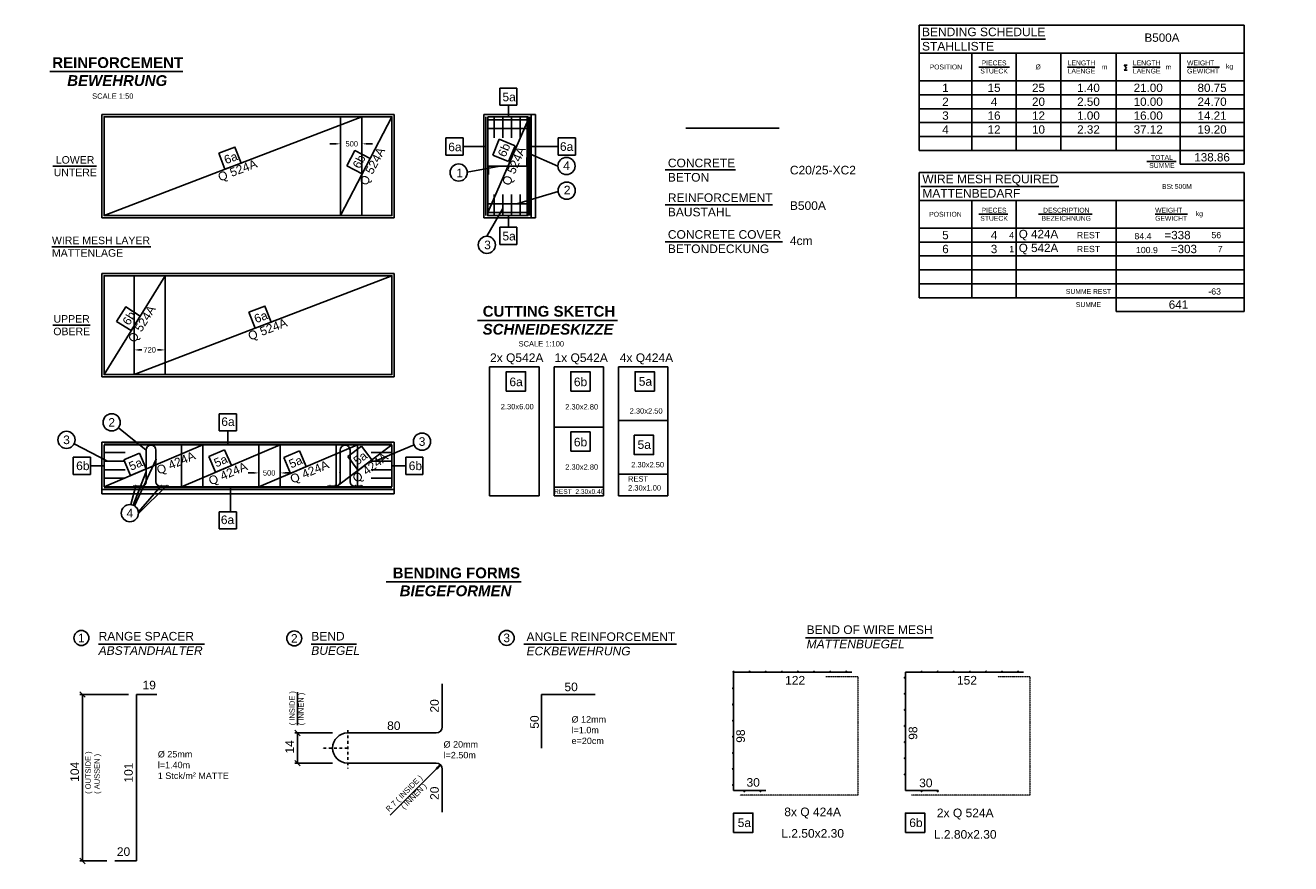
# Model space of a CAD drawing. Extents: x -315189 to 683445, y 2094 to 41094.
# Tile 3 of 5: x 78463 to 137371, y 2094 to 41094. Entities that reach past the tile are written whole.
import ezdxf

# ---------------------------------------------------------------- set-up
doc = ezdxf.new("R2010")
doc.units = 0
doc.header["$MEASUREMENT"] = 0
doc.linetypes.add('DASHDOT', pattern=[1, 0.5, -0.25, 0, -0.25])
doc.linetypes.add('HIDDEN', pattern=[0.375, 0.25, -0.125])
doc.layers.get('Defpoints').update_dxf_attribs({"linetype": 'CONTINUOUS'})
for name, color, linetype in [('15', 7, 'CONTINUOUS'), ('21', 7, 'CONTINUOUS'), ('6', 7, 'CONTINUOUS'), ('Beschriftung', 7, 'CONTINUOUS')]:
    doc.layers.add(name, color=color, linetype=linetype)
doc.styles.get("Standard").update_dxf_attribs({"font": 'ARIALUNI.TTF'})
doc.dimstyles.get("Standard").update_dxf_attribs({"dimtxt": 0.25, "dimasz": 0.25, "dimexe": 0.18, "dimexo": 0.0625, "dimgap": 0.09, "dimtad": 0, "dimtih": 1, "dimtoh": 1, "dimdec": 0, "dimlfac": 0.5, "dimzin": 0, "dimdsep": 46, "dimtxsty": 'Standard', "dimcen": 0.09, "dimadec": 0, "dimazin": 0, "dimtfac": 1, "dimtdec": 0, "dimtofl": 0, "dimtmove": 0, "dimatfit": 0, "dimfxl": 0, "dimtolj": 1, "dimtzin": 0, "dimarcsym": 0})

# ---------------------------------------------------------------- blocks, each defined once
blk = doc.blocks.new('*D6')
at = {"layer": '21', "color": 0, "linetype": 'Continuous', "lineweight": -2, "transparency": 16777216}
for p, q in [((93133, 36778), (93133, 35402)), ((94133, 36778), (94133, 35402)), ((92883, 35582), (92633, 35582)), ((94383, 35582), (94633, 35582))]:
    blk.add_line(p, q, dxfattribs=at)
at = {"layer": '21', "color": 0, "linetype": 'Continuous', "transparency": 16777216}
for points in [[(92883, 35623), (92883, 35540), (93133, 35582)], [(94383, 35623), (94383, 35540), (94133, 35582)]]:
    blk.add_solid(points, dxfattribs=at)
at = {"layer": 'Defpoints', "color": 0, "linetype": 'Continuous', "transparency": 16777216}
for p in [(93133, 36841), (94133, 36841), (93133, 35582)]:
    blk.add_point(p, dxfattribs=at)
at = {"layer": '21', "color": 0, "linetype": 'Continuous', "transparency": 16777216, "insert": (93661, 35582), "char_height": 250, "attachment_point": 5}
blk.add_mtext('\\A1;500', dxfattribs=at)
blk = doc.blocks.new('*D7')
at = {"layer": '21', "color": 0, "linetype": 'Continuous', "lineweight": -2, "transparency": 16777216}
for p, q in [((83533, 24907), (83533, 26175)), ((83783, 25995), (83888, 25995)), ((84723, 25995), (84618, 25995)), ((84973, 24907), (84973, 26175))]:
    blk.add_line(p, q, dxfattribs=at)
at = {"layer": '21', "color": 0, "linetype": 'Continuous', "transparency": 16777216}
for points in [[(83783, 26036), (83783, 25953), (83533, 25995)], [(84723, 26036), (84723, 25953), (84973, 25995)]]:
    blk.add_solid(points, dxfattribs=at)
at = {"layer": 'Defpoints', "color": 0, "linetype": 'Continuous', "transparency": 16777216}
for p in [(84973, 25995), (83533, 24844), (84973, 24844)]:
    blk.add_point(p, dxfattribs=at)
at = {"layer": '21', "color": 0, "linetype": 'Continuous', "transparency": 16777216, "insert": (84253, 25995), "char_height": 250, "attachment_point": 5}
blk.add_mtext('\\A1;720', dxfattribs=at)
blk = doc.blocks.new('*D8')
at = {"layer": '21', "color": 0, "linetype": 'Continuous', "lineweight": -2, "transparency": 16777216}
for p, q in [((89083, 20271), (88833, 20271)), ((89333, 19686), (89333, 20451)), ((90333, 19686), (90333, 20451)), ((90583, 20271), (90833, 20271))]:
    blk.add_line(p, q, dxfattribs=at)
at = {"layer": '21', "color": 0, "linetype": 'Continuous', "transparency": 16777216}
for points in [[(89083, 20313), (89083, 20229), (89333, 20271)], [(90583, 20313), (90583, 20229), (90333, 20271)]]:
    blk.add_solid(points, dxfattribs=at)
at = {"layer": 'Defpoints', "color": 0, "linetype": 'Continuous', "transparency": 16777216}
for p in [(90333, 20271), (89333, 19623), (90333, 19623)]:
    blk.add_point(p, dxfattribs=at)
at = {"layer": '21', "color": 0, "linetype": 'Continuous', "transparency": 16777216, "insert": (89816, 20271), "char_height": 250, "attachment_point": 5}
blk.add_mtext('\\A1;500', dxfattribs=at)

msp = doc.modelspace()

# ---------------------------------------------------------------- linework, layer by layer
at = {"layer": '15', "color": 7, "linetype": 'Continuous'}
for p, q in [((99994.3, 32390.7), (101879.3, 36690.7)), ((100525.6, 35796.7), (100222.2, 35056.4)), ((101265.8, 35493.3), (100525.6, 35796.7)), ((100962.5, 34753), (101265.8, 35493.3)), ((104071.5, 35855.1), (103271.5, 35855.1)), ((103271.5, 35855.1), (103271.5, 35055.1)), ((104071.5, 35055.1), (104071.5, 35855.1)), ((100222.2, 35056.4), (100962.5, 34753)), ((103271.5, 35055.1), (104071.5, 35055.1)), ((88290.5, 23024.7), (87490.5, 23024.7)), ((87490.5, 23024.7), (87490.5, 22224.7)), ((88290.5, 22224.7), (88290.5, 23024.7)), ((87490.5, 22224.7), (88290.5, 22224.7)), ((82133.3, 19623.2), (86733.3, 21583.2)), ((85733.3, 19623.2), (90333.3, 21583.2)), ((87743.3, 21349.3), (87007.3, 21035.7)), ((88056.9, 20613.3), (87743.3, 21349.3)), ((89333.3, 19623.2), (93933.3, 21583.2)), ((91232.6, 21301.8), (90496.5, 20988.5)), ((91546, 20565.7), (91232.6, 21301.8)), ((92933.3, 19623.2), (95533.3, 21583.2)), ((94110.2, 21512.3), (93471.4, 21030.7)), ((94591.7, 20873.4), (94110.2, 21512.3)), ((80691.8, 20203.2), (80691.8, 21003.2)), ((80691.8, 21003.2), (81491.8, 21003.2)), ((81491.8, 21003.2), (81491.8, 20203.2)), ((83778.7, 21193.9), (83042.7, 20880.3)), ((83042.7, 20880.3), (83356.3, 20144.3)), ((84092.3, 20457.9), (83778.7, 21193.9)), ((87007.3, 21035.7), (87320.9, 20299.7)), ((90496.5, 20988.5), (90809.9, 20252.4)), ((93471.4, 21030.7), (93952.9, 20391.9)), ((93952.9, 20391.9), (94591.7, 20873.4)), ((96974.8, 21003.2), (96174.8, 21003.2)), ((96174.8, 21003.2), (96174.8, 20203.2)), ((96974.8, 20203.2), (96974.8, 21003.2)), ((81491.8, 20203.2), (80691.8, 20203.2)), ((83356.3, 20144.3), (84092.3, 20457.9)), ((87320.9, 20299.7), (88056.9, 20613.3)), ((90809.9, 20252.4), (91546, 20565.7)), ((96174.8, 20203.2), (96974.8, 20203.2)), ((81007, 10093.8), (81257, 9843.8)), ((91132, 8533.5), (91132, 10077.8)), ((83261, 9968.8), (81007, 9968.8)), ((81132, 2218.8), (81132, 9968.8)), ((91257, 8048.8), (91007, 8298.8)), ((92771, 8173.8), (91007, 8173.8)), ((91132, 6773.8), (91132, 8173.8)), ((91007, 6898.8), (91257, 6648.8)), ((92771, 6773.8), (91007, 6773.8)), ((97794, 6691.8), (95454, 4351.8)), ((81257, 2093.8), (81007, 2343.8)), ((82265.2, 2218.8), (81007, 2218.8))]:
    msp.add_line(p, q, dxfattribs=at)
msp.add_lwpolyline([(97794, 6691.8), (97604, 6531), (97632.9, 6502.2), (97794, 6691.8), (97616.9, 6533.5), (97636.4, 6514), (97770, 6668.5), (97630.5, 6538), (97641.6, 6526.9), (97738.3, 6636.1), (97640.6, 6541.8), (97645.4, 6538.4), (97709.8, 6606.2)], dxfattribs=at)
for centre, radius in [((103655.8, 34549.9), 400), ((98639.9, 34244.5), 400), ((103668.1, 33404.9), 400), ((99950.6, 30881.5), 400), ((82485.3, 22622.2), 400), ((80381.9, 21808.4), 400), ((96933.7, 21728.9), 400), ((84551.3, 20903.2), 10), ((93591.3, 20903.2), 10), ((84075.3, 20303.2), 10), ((93115.3, 20303.2), 10), ((83332, 18402.6), 400)]:
    msp.add_circle(centre, radius, dxfattribs=at)
msp.add_arc((99994.5, 32240.9), 0.2, 180, 270, dxfattribs=at)
msp.add_arc((99994.5, 32240.9), 0.2, 180, 270, dxfattribs=at)
at = {"layer": '21', "color": 7, "linetype": 'Continuous'}
for p, q in [((120166.9, 40445.7), (125957.1, 40445.7)), ((79608.1, 38939.2), (85794, 38939.2)), ((122851.1, 39155.1), (124273.3, 39155.1)), ((126988.3, 39155.1), (128249, 39155.1)), ((130026.6, 39155.1), (131293.4, 39155.1)), ((132547.7, 39155.1), (134056.5, 39155.1)), ((82033.3, 36940.7), (82033.3, 32140.7)), ((82033.3, 36940.7), (95633.3, 36940.7)), ((95633.3, 36940.7), (95633.3, 32140.7)), ((102214.3, 36940.7), (99814.3, 36940.7)), ((99814.3, 32140.7), (99814.3, 36940.7)), ((99904.3, 32240.7), (99904.3, 36840.7)), ((101879.3, 36840.7), (99994.3, 36840.7)), ((99994.3, 32240.7), (99994.3, 36840.7)), ((101879.3, 36690.7), (99994.3, 36690.7)), ((100294.3, 35864.7), (100294.3, 36864.7)), ((100694.3, 35864.7), (100694.3, 36864.7)), ((101094.3, 35864.7), (101094.3, 36864.7)), ((101494.3, 35864.7), (101494.3, 36864.7)), ((101834.3, 32216.7), (101834.3, 36864.7)), ((101879.3, 32240.7), (101879.3, 36840.7)), ((101934.3, 32240.7), (101934.3, 36840.7)), ((102014.3, 32140.7), (102014.3, 36940.7)), ((102214.3, 32140.7), (102214.3, 36940.7)), ((101834.3, 36290.7), (99994.3, 36290.7)), ((109218.1, 36313.8), (113555.1, 36313.8)), ((101804.3, 34540.7), (101804.3, 34940.7)), ((130673, 34759.3), (132035.2, 34759.3)), ((79745.7, 34540.7), (81781.3, 34540.7)), ((100024.3, 34160.7), (100024.3, 34540.7)), ((101804.3, 34540.7), (100024.3, 34540.7)), ((108247.7, 34370), (111519, 34370)), ((120151.7, 33595.8), (126582.6, 33595.8)), ((100294.3, 32216.7), (100294.3, 33216.7)), ((100694.3, 32216.7), (100694.3, 33216.7)), ((101094.3, 32216.7), (101094.3, 33216.7)), ((101494.3, 32216.7), (101494.3, 33216.7)), ((101834.3, 32790.7), (99994.3, 32790.7)), ((108247.7, 32744.4), (113242.8, 32744.4)), ((82033.3, 32140.7), (95633.3, 32140.7)), ((102214.3, 32140.7), (99814.3, 32140.7)), ((101834.3, 32390.7), (99994.3, 32390.7)), ((99994.3, 32240.7), (101879.3, 32240.7)), ((131060.9, 32302.9), (132569.7, 32302.9)), ((79695.7, 30794.4), (84314.2, 30794.4)), ((108247.7, 31021.2), (113715.4, 31021.2)), ((82033.3, 29544.4), (82033.3, 24744.4)), ((82033.3, 29544.4), (95633.3, 29544.4)), ((95633.3, 29544.4), (95633.3, 24744.4)), ((79745.7, 27144.4), (81486.8, 27144.4)), ((99520.2, 27369.2), (106029.3, 27369.2)), ((82033.3, 24744.4), (95633.3, 24744.4)), ((100077.6, 25206.4), (102377.6, 25206.4)), ((100077.6, 19206.4), (100077.6, 25206.4)), ((102377.6, 25206.4), (102377.6, 19206.4)), ((103077.6, 25206.4), (105377.6, 25206.4)), ((103077.6, 19206.4), (103077.6, 25206.4)), ((105377.6, 25206.4), (105377.6, 19206.4)), ((106077.6, 25206.4), (108377.6, 25206.4)), ((106077.6, 19206.4), (106077.6, 25206.4)), ((108377.6, 25206.4), (108377.6, 19206.4)), ((103077.6, 22406.4), (105377.6, 22406.4)), ((106077.6, 22706.4), (108377.6, 22706.4)), ((82033.3, 19303.2), (82033.3, 21703.2)), ((82033.3, 21703.2), (95633.3, 21703.2)), ((82109.3, 21223.2), (83109.3, 21223.2)), ((82133.3, 21613.2), (95533.3, 21613.2)), ((82133.3, 21583.2), (82133.3, 19623.2)), ((82133.3, 21583.2), (95533.3, 21583.2)), ((84085.3, 19863.2), (84085.3, 21335.2)), ((84541.3, 19863.2), (84541.3, 21335.2)), ((85733.3, 21583.2), (85733.3, 19623.2)), ((86733.3, 21583.2), (86733.3, 19623.2)), ((89333.3, 21583.2), (89333.3, 19623.2)), ((90333.3, 21583.2), (90333.3, 19623.2)), ((92933.3, 19623.2), (92933.3, 21583.2)), ((93125.3, 19863.2), (93125.3, 21335.2)), ((93581.3, 19863.2), (93581.3, 21335.2)), ((93933.3, 21583.2), (93933.3, 19623.2)), ((94557.3, 21223.2), (95557.3, 21223.2)), ((95533.3, 19623.2), (95533.3, 21583.2)), ((95633.3, 19303.2), (95633.3, 21703.2)), ((82109.3, 20823.2), (83109.3, 20823.2)), ((94557.3, 20823.2), (95557.3, 20823.2)), ((82109.3, 20423.2), (83109.3, 20423.2)), ((94557.3, 20423.2), (95557.3, 20423.2)), ((106077.6, 20206.4), (108377.6, 20206.4)), ((82033.3, 19503.2), (95633.3, 19503.2)), ((82109.3, 20023.2), (83109.3, 20023.2)), ((82133.3, 19623.2), (95533.3, 19623.2)), ((82133.3, 19593.2), (95533.3, 19593.2)), ((83485.3, 19663.2), (83885.3, 19663.2)), ((84741.3, 19663.2), (85141.3, 19663.2)), ((92525.3, 19663.2), (92925.3, 19663.2)), ((93781.3, 19663.2), (94181.3, 19663.2)), ((94557.3, 20023.2), (95557.3, 20023.2)), ((103077.6, 19606.4), (105377.6, 19606.4)), ((82033.3, 19303.2), (95633.3, 19303.2)), ((100077.6, 19206.4), (102377.6, 19206.4)), ((103077.6, 19206.4), (105377.6, 19206.4)), ((106077.6, 19206.4), (108377.6, 19206.4)), ((95259.8, 15200.6), (101552, 15200.6)), ((114776.5, 12600.6), (120721.7, 12600.6)), ((81876.5, 12300.6), (86799.7, 12300.6)), ((91776.5, 12300.6), (93876.5, 12300.6)), ((101676.5, 12300.6), (108777.2, 12300.6)), ((111435.7, 5498.1), (111435.7, 10998.1)), ((111435.7, 10998.1), (116935.7, 10998.1)), ((119435.7, 5498.1), (119435.7, 10998.1)), ((119435.7, 10998.1), (124935.7, 10998.1)), ((97876, 10453.8), (97876, 8453.8)), ((83636.3, 2218.8), (83636.3, 9968.8)), ((83636.3, 9968.8), (84586.3, 9968.8)), ((102486.3, 7468.8), (102486.3, 9968.8)), ((102486.3, 9968.8), (104986.3, 9968.8)), ((97596, 8173.8), (93471, 8173.8)), ((97596, 6773.8), (93471, 6773.8)), ((97876, 4493.8), (97876, 6493.8)), ((111435.7, 5498.1), (112935.7, 5498.1)), ((119435.7, 5498.1), (120935.7, 5498.1)), ((82636.3, 2218.8), (83636.3, 2218.8))]:
    msp.add_line(p, q, dxfattribs=at)
at = {"layer": '21', "color": 7, "linetype": 'HIDDEN', "lineweight": 13, "ltscale": 50}
for p, q in [((117224.8, 10784.7), (115724.8, 10784.7)), ((117224.8, 10784.7), (117224.8, 5284.7)), ((125224.8, 10784.7), (123724.8, 10784.7)), ((125224.8, 10784.7), (125224.8, 5284.7)), ((117224.8, 5284.7), (111724.8, 5284.7)), ((125224.8, 5284.7), (119724.8, 5284.7))]:
    msp.add_line(p, q, dxfattribs=at)
at = {"layer": '21', "color": 7, "linetype": 'DASHDOT', "ltscale": 250}
for p, q in [((93471, 8301.6), (93471, 6520.9)), ((93471, 7473.8), (92271, 7473.8))]:
    msp.add_line(p, q, dxfattribs=at)
at = {"layer": '21', "color": 7, "linetype": 'Continuous', "flags": 128}
for points in [[(82133.3, 32240.7), (82133.3, 36840.7), (94133.3, 36840.7), (94133.3, 32240.7), (82133.3, 32240.7), (94133.3, 36840.7)], [(93133.5, 32240.7), (93133.3, 36840.7), (95533.3, 36840.7), (95533.3, 32240.7), (93133.5, 32240.7), (95533.3, 36840.7)], [(82133.3, 24844.4), (82133.3, 29444.3), (84973.3, 29444.4), (84973.3, 24844.4), (82133.3, 24844.4), (84973.3, 29444.4)], [(83533.3, 24844.4), (83533.3, 29444.4), (95533.3, 29444.4), (95533.3, 24844.4), (83533.3, 24844.4), (95533.3, 29444.4)]]:
    msp.add_lwpolyline(points, dxfattribs=at)
for points in [[(87473.5, 35144.6), (88220.5, 35430.9), (88506.8, 34683.9), (87759.8, 34397.6), (87473.5, 35144.6)], [(93439, 34556.2), (93809.1, 35265.4), (94518.3, 34895.4), (94148.3, 34186.1), (93439, 34556.2)], [(82715.5, 27310.2), (83135.8, 27990.9), (83816.5, 27570.7), (83396.2, 26889.9), (82715.5, 27310.2)], [(88873.5, 27748.2), (89620.5, 28034.5), (89906.8, 27287.5), (89159.8, 27001.2), (88873.5, 27748.2)]]:
    msp.add_lwpolyline(points, close=True, dxfattribs=at)
at = {"layer": '21', "color": 7, "linetype": 'Continuous'}
for centre, radius in [((83607.7, 19674.5), 10), ((83841.5, 19674.5), 10), ((84793.1, 19674.2), 10), ((85054.3, 19674.2), 10), ((92647.7, 19674.5), 10), ((92881.5, 19674.5), 10), ((93833.1, 19674.2), 10), ((94094.3, 19674.2), 10), ((111435.7, 11022.1), 24), ((112185.7, 11022.1), 24), ((112935.7, 11022.1), 24), ((113685.7, 11022.1), 24), ((114435.7, 11022.1), 24), ((115185.7, 11022.1), 24), ((115935.7, 11022.1), 24), ((116685.7, 11022.1), 24), ((119411.7, 10748.1), 24), ((120185.7, 11022.1), 24), ((120935.7, 11022.1), 24), ((121685.7, 11022.1), 24), ((122435.7, 11022.1), 24), ((123185.7, 11022.1), 24), ((123935.7, 11022.1), 24), ((124685.7, 11022.1), 24), ((111411.7, 10248.1), 24), ((119411.7, 9998.1), 24), ((111411.7, 9498.1), 24), ((119411.7, 9248.1), 24), ((111411.7, 8748.1), 24), ((119411.7, 8498.1), 24), ((111411.7, 7998.1), 24), ((119411.7, 7748.1), 24), ((111411.7, 7248.1), 24), ((111411.7, 6498.1), 24), ((119411.7, 6998.1), 24), ((119411.7, 6248.1), 24), ((111411.7, 5748.1), 24), ((111935.7, 5474.1), 24), ((112685.7, 5474.1), 24), ((120185.7, 5474.1), 24), ((120935.7, 5474.1), 24)]:
    msp.add_circle(centre, radius, dxfattribs=at)
for centre, radius, start, end in [((84313.3, 21335.2), 228, 0, 180), ((93353.3, 21335.2), 228, 0, 180), ((83885.3, 19863.2), 200, 270, 0), ((84741.3, 19863.2), 200, 180, 270), ((92925.3, 19863.2), 200, 270, 0), ((93781.3, 19863.2), 200, 180, 270), ((97596, 8453.8), 280, 270, 0), ((93471, 7473.8), 700, 90, 270), ((97596, 6493.8), 280, 0, 90)]:
    msp.add_arc(centre, radius, start, end, dxfattribs=at)
at = {"layer": '6', "color": 7, "linetype": 'Continuous'}
for p, q in [((120071.5, 41094.4), (120071.5, 35276.5)), ((120071.5, 41094.4), (135198.1, 41094.4)), ((135198.1, 41094.4), (135198.1, 34630.1)), ((120071.5, 39801.5), (135198.1, 39801.5)), ((122527.9, 39801.5), (122527.9, 35276.5)), ((124596.5, 39801.5), (124596.5, 35276.5)), ((126665.1, 39801.5), (126665.1, 35276.5)), ((129250.8, 39801.5), (129250.8, 35276.5)), ((132224.5, 39801.5), (132224.5, 34630.1)), ((129624.4, 39234.7), (129753.7, 39234.7)), ((129624.4, 39234.7), (129721.4, 39121.6)), ((129721.4, 39121.6), (129624.4, 39008.4)), ((129624.4, 39008.4), (129753.7, 39008.4)), ((120071.5, 38508.7), (135198.1, 38508.7)), ((101351.4, 38178), (100551.4, 38178)), ((100551.4, 37378), (100551.4, 38178)), ((101351.4, 37378), (101351.4, 38178)), ((120071.5, 37862.2), (135198.1, 37862.2)), ((101351.4, 37378), (100551.4, 37378)), ((100951.4, 36840.7), (100951.4, 37378)), ((120071.5, 37215.8), (135198.1, 37215.8)), ((120071.5, 36569.4), (135198.1, 36569.4)), ((98041.2, 35855.1), (98041.2, 35055.1)), ((98841.2, 35855.1), (98041.2, 35855.1)), ((98841.2, 35855.1), (98841.2, 35055.1)), ((99904.3, 35457), (98841.2, 35457)), ((103271.5, 35455.1), (101934.3, 35455.1)), ((120071.5, 35922.9), (135198.1, 35922.9)), ((98841.2, 35055.1), (98041.2, 35055.1)), ((103255.8, 34549.9), (101835.5, 35161.3)), ((120071.5, 35276.5), (135198.1, 35276.5)), ((100557.6, 34540.7), (99039.2, 34268.1)), ((120071.5, 34242.2), (120071.5, 28424.3)), ((120071.5, 34242.2), (135198.1, 34242.2)), ((132224.5, 34630.1), (135198.1, 34630.1)), ((135198.1, 34242.2), (135198.1, 27777.8)), ((103270.5, 33361.3), (101351.5, 32790.7)), ((100687.7, 32574.9), (99950.6, 31281.5)), ((120071.5, 32949.3), (135198.1, 32949.3)), ((122527.9, 32949.3), (122527.9, 28424.3)), ((124596.5, 32949.3), (124596.5, 28424.3)), ((129250.8, 32949.3), (129250.8, 27777.8)), ((100951.4, 32240.7), (100951.4, 31703.5)), ((122851.1, 32302.9), (124208.6, 32302.9)), ((125630.8, 32302.9), (128131.8, 32302.9)), ((100551.4, 31703.5), (100551.4, 30903.5)), ((101351.4, 31703.5), (100551.4, 31703.5)), ((101351.4, 31703.5), (101351.4, 30903.5)), ((120071.5, 31656.5), (135198.1, 31656.5)), ((101351.4, 30903.5), (100551.4, 30903.5)), ((120071.5, 31010), (135198.1, 31010)), ((120071.5, 30363.6), (135198.1, 30363.6)), ((120071.5, 29717.1), (135198.1, 29717.1)), ((120071.5, 29070.7), (135198.1, 29070.7)), ((120071.5, 28424.3), (135198.1, 28424.3)), ((129250.8, 27777.8), (135198.1, 27777.8)), ((82797, 22371.5), (84085.3, 21335.2)), ((87890.5, 22224.7), (87890.5, 21613.2)), ((80737.4, 21625), (82292.1, 20823.2)), ((96564.3, 21575.3), (94755.6, 20823.2)), ((83545.7, 18740.7), (84553, 20905.9)), ((81491.8, 20603.2), (82133.3, 20603.2)), ((83480.7, 18773.9), (84071.7, 20297.1)), ((96174.8, 20603.2), (95533.3, 20603.2)), ((83368.8, 18800.9), (83607.7, 19674.5)), ((83485.1, 18772.2), (83837.6, 19669.4)), ((83726.6, 18468), (84793.7, 19675.7)), ((83731.2, 18377.9), (85053.9, 19682)), ((88010, 18469.2), (88010, 19593.2)), ((87490.5, 18469.2), (87490.5, 17669.2)), ((88290.5, 18469.2), (87490.5, 18469.2)), ((88290.5, 18469.2), (88290.5, 17669.2)), ((88290.5, 17669.2), (87490.5, 17669.2))]:
    msp.add_line(p, q, dxfattribs=at)
for points in [[(100852.6, 24082.3), (101752.6, 24082.3), (101752.6, 24982.3), (100852.6, 24982.3)], [(103852.6, 24082.3), (104752.6, 24082.3), (104752.6, 24982.3), (103852.6, 24982.3)], [(106852.6, 24082.3), (107752.6, 24082.3), (107752.6, 24982.3), (106852.6, 24982.3)], [(103852.6, 21282.3), (104752.6, 21282.3), (104752.6, 22182.3), (103852.6, 22182.3)], [(106810.7, 22025.5), (107710.7, 22025.5), (107710.7, 21125.5), (106810.7, 21125.5)], [(111435.7, 3548.1), (112335.7, 3548.1), (112335.7, 4448.1), (111435.7, 4448.1)], [(119435.7, 3548.1), (120335.7, 3548.1), (120335.7, 4448.1), (119435.7, 4448.1)]]:
    msp.add_lwpolyline(points, close=True, dxfattribs=at)
for centre in [(81073.5, 12592.7), (90985.7, 12574.2), (100872.6, 12595.2)]:
    msp.add_circle(centre, 350, dxfattribs=at)

# ---------------------------------------------------------------- texts
at = {"layer": 'Beschriftung', "linetype": 'Continuous'}
for s, insert, char_height, width, attachment_point in [('{\\fArial|b0|i0|c0|p34;BENDING SCHEDULE\\PSTAHLLISTE}', (120207, 40988.7), 400, 6207.191, 1), ('\\pi374.31;{\\fArial|b1|i0|c0|p34;SIDE VIEW\\P\\pi-660.31;\\fArial|b1|i1|c0|p34;SEITENANSICHT}', (14933.2, 39204.9), 500, 4332.175, 4), ('\\pi914.85;{\\fArial|b1|i0|c0|p34;FRONT VIEW\\P\\pi40.023;\\fArial|b1|i1|c0|p34;VORDERANSICHT}', (-7796.2, 39180.4), 500, 6162.243, 4), ('\\pi67.65;{\\fArial|b1|i0|c0|p34;REINFORCEMENT\\P\\pi764.1;\\fArial|b1|i1|c0|p34;BEWEHRUNG}', (79650.7, 38939.2), 500, 6162.243, 4), ('{\\fArial|b0|i0|c0|p34;PIECES\\PSTUECK}', (123562.2, 39155.1), 226.253, 1317.708, 5), ('{\\fArial|b0|i0|c0|p34;LENGTH\\PLAENGE}', (126988.3, 39155.1), 226.253, 1343.489, 4), ('{\\fArial|b0|i0|c0|p34;LENGTH\\PLAENGE}', (130026.6, 39155.1), 226.253, 1362.283, 4), ('{\\fArial|b0|i0|c0|p34;WEIGHT\\PGEWICHT}', (132547.7, 39155.1), 226.253, 1582.824, 4), ('{\\fArial|b0|i0|c0|p34;SCALE 1:50}', (81574.7, 37926.5), 250, 3049.113, 1), ('{\\fArial|b0|i0|c0|p34;5a}', (100676.5, 37962.2), 400, 1251.964, 1), ('{\\fArial|b0|i0|c0|p34;6a}', (98152, 35637.3), 400, 1251.964, 1), ('{\\fArial|b0|i0|c0|p34;6a}', (103351, 35654.8), 400, 1251.964, 1), ('\\pi137.66;{\\fArial|b0|i0|c0|p34;LOWER\\P\\pi40.372;UNTERE}', (79745.7, 34540.7), 350, 2026.276, 4), ('{\\fArial|b0|i0|c0|p34;4}', (103503.2, 34764.6), 400, 1251.964, 1), ('{\\fArial|b0|i0|c0|p34;CONCRETE\\PBETON}', (108375.9, 34891.2), 400, 3123.841, 1), ('{\\fArial|b0|i0|c0|p34;TOTAL\\PSUMME}', (131374.7, 34759.3), 226.253, 7809.996, 5), ('{\\fArial|b0|i0|c0|p34;1}', (98530.9, 34427.9), 400, 1251.964, 1), ('{\\fArial|b0|i0|c0|p34;C20/25-XC2 }', (114056.4, 34558.6), 400, 967.608, 1), ('{\\fArial|b0|i0|c0|p34;2}', (103533.9, 33632.4), 400, 1251.964, 1), ('{\\fArial|b0|i0|c0|p34;WIRE MESH REQUIRED\\PMATTENBEDARF}', (120223.5, 34146.3), 400, 9663.342, 1), ('{\\fArial|b0|i0|c0|p34;REINFORCEMENT\\PBAUSTAHL}', (108375.9, 33274.9), 400, 4947.415, 1), ('{\\fArial|b0|i0|c0|p34;B500A}', (114056.4, 32906.8), 400, 2345.525, 1), ('{\\fArial|b0|i0|c0|p34;PIECES\\PSTUECK}', (123562.2, 32302.9), 226.253, 7809.996, 5), ('{\\fArial|b0|i0|c0|p34;DESCRIPTION\\PBEZEICHNUNG}', (126923.7, 32302.9), 226.253, 4925.296, 5), ('{\\fArial|b0|i0|c0|p34;WEIGHT\\PGEWICHT}', (131060.9, 32302.9), 226.253, 7809.996, 4), ('{\\fArial|b0|i0|c0|p34;WIRE MESH LAYER\\PMATTENLAGE}', (79704.5, 30794.4), 350, 4817.073, 4), ('{\\fArial|b0|i0|c0|p34;5a}', (100676.5, 31487.7), 400, 1251.964, 1), ('{\\fArial|b0|i0|c0|p34;CONCRETE COVER\\PBETONDECKUNG}', (108375.9, 31565.1), 400, 14287.866, 1), ('{\\fArial|b0|i0|c0|p34;4cm}', (114056.4, 31270.5), 400, 1139.964, 1), ('{\\fArial|b0|i0|c0|p34;3}', (99824.9, 31078.1), 400, 1251.964, 1), ('\\pi39.512;{\\fArial|b1|i0|c0|p34;CUTTING SKETCH\\P\\pi37.124;\\fArial|b1|i1|c0|p34;SCHNEIDESKIZZE}', (99717.6, 27369.2), 500, 6162.243, 4), ('{\\fArial|b0|i0|c0|p34;SUMME REST}', (127958, 28711.6), 226.253, 4925.296, 5), ('{\\fArial|b0|i0|c0|p34;SUMME}', (127958, 28101.1), 226.253, 4925.296, 5), ('\\pi32.354;{\\fArial|b0|i0|c0|p34;UPPER \\P\\pi21.371;OBERE}', (79745.7, 27144.4), 350, 1704.646, 4), ('{\\fArial|b0|i0|c0|p34;SCALE 1:100}', (101427.8, 26403.7), 250, 3049.113, 1), ('{\\fArial|b0|i0|c0|p34;2.30x6.00}', (100597.6, 23480.8), 250, 1651.371, 1), ('{\\fArial|b0|i0|c0|p34;2.30x2.80}', (103597.6, 23472.6), 250, 1648.612, 1), ('{\\fArial|b0|i0|c0|p34;2.30x2.50}', (106597.6, 23280.8), 250, 3000, 1), ('{\\fArial|b0|i0|c0|p34;2.30x2.80}', (103597.6, 20672.6), 250, 1648.612, 1), ('{\\fArial|b0|i0|c0|p34;2.30x2.50}', (106669.3, 20780.8), 250, 3000, 1), ('{\\fArial|b0|i0|c0|p34;REST\\P2.30x1.00}', (106525.6, 20119.8), 250, 1624.369, 1), ('{\\fArial|b0|i0|c0|p34;REST  2.30x0.40}', (103082, 19514.7), 220, 2547.937, 1), ('\\pi155.13;{\\fArial|b1|i0|c0|p34;BENDING FORMS\\P\\pi480.85;\\fArial|b1|i1|c0|p34;BIEGEFORMEN}', (95411, 15200.6), 500, 6162.243, 4), ('\\pi1381.4;{\\fArial|b1|i0|c0|p34;TOP VIEW\\P\\pi792.07;\\fArial|b1|i1|c0|p34;DRAUFSICHT}', (-8568.5, 13371.5), 500, 6162.243, 4), ('\\pi297.63;{\\fArial|b1|i0|c0|p34;BEARING AREA OF TANK\\P\\pi790.29;\\fArial|b1|i1|c0|p34;BEHAELTERAUFLAGE}', (25848, 12524.1), 500, 9235.09, 4), ('{\\fArial|b0|i0|c0|p34;BEND OF WIRE MESH\\P\\fArial|b0|i1|c0|p34;MATTENBUEGEL}', (114835.7, 13176), 400, 14287.866, 1), ('{\\fArial|b0|i0|c0|p34;RANGE SPACER\\P\\fArial|b0|i1|c0|p34;ABSTANDHALTER}', (81876.5, 12876), 400, 14287.866, 1), ('{\\fArial|b0|i0|c0|p34;BEND\\P\\fArial|b0|i1|c0|p34;BUEGEL}', (91776.5, 12876), 400, 14287.866, 1), ('{\\fArial|b0|i0|c0|p34;ANGLE REINFORCEMENT\\P\\fArial|b0|i1|c0|p34;ECKBEWEHRUNG}', (101796.3, 12851), 400, 14287.866, 1), ('\\pi266.46;{\\fArial|b0|i0|c0|p34;NOT TO SCALE\\P\\pi38.625;\\fArial|b0|i1|c0|p34;OHNE MASSSTAB}', (29014.5, 11492.7), 250, 3049.113, 1), ('{\\fArial|b0|i0|c0|p34;19}', (83920.6, 10602.6), 400, 1251.964, 1), ('{\\fArial|b0|i0|c0|p34;122}', (113834.2, 10827.6), 400, 1251.964, 1), ('{\\fArial|b0|i0|c0|p34;152}', (121834.2, 10827.6), 400, 1251.964, 1), ('{\\fArial|b0|i0|c0|p34;50}', (103561.3, 10518.2), 400, 1251.964, 1), ('{\\fArial|b0|i0|c0|p34;%%c 12mm\\Pl=1.0m\\Pe=20cm}', (103894.5, 8958.8), 300, 3395.13, 1), ('{\\fArial|b0|i0|c0|p34;80}', (95307.1, 8712.6), 400, 1251.964, 1), ('{\\fArial|b0|i0|c0|p34;%%c 20mm\\Pl=2.50m}', (97934.8, 7794), 300, 3395.13, 1), ('{\\fArial|b0|i0|c0|p34;%%C 25mm\\Pl=1.40m\\P1 Stck/m² MATTE}', (84632.4, 7335.2), 300, 3395.13, 1), ('{\\fArial|b0|i0|c0|p34;30}', (112038.1, 6074.5), 400, 1251.964, 1), ('{\\fArial|b0|i0|c0|p34;30}', (120074.3, 6050.5), 400, 1251.964, 1), ('{\\fArial|b0|i0|c0|p34;5a}', (111628.5, 4197.6), 400, 1251.964, 1), ('{\\fArial|b0|i0|c0|p34;6b}', (119613.7, 4197.5), 400, 1251.964, 1), ('{\\fArial|b0|i0|c0|p34;20}', (82726.2, 2853.5), 400, 1251.964, 1)]:
    msp.add_mtext(s, dxfattribs=dict(at, insert=insert, char_height=char_height, width=width, attachment_point=attachment_point))
at = {"layer": 'Beschriftung', "linetype": 'Continuous', "line_spacing_factor": 1.5}
for s, insert, char_height, width, attachment_point in [('{\\fArial|b0|i0|c0|p34;B500A}', (131379.4, 40519.4), 387.862, 7809.996, 5), ('{\\fArial|b0|i0|c0|p34;POSITION}', (121317.3, 39155.1), 226.253, 1698.708, 5), ('{\\fArial|b0|i0|c0|p34;%%c}', (125615.9, 39155.1), 226.253, 377.962, 5), ('{\\fArial|b0|i0|c0|p34;m}', (128707.6, 39155.1), 226.253, 303.856, 5), ('{\\fArial|b0|i0|c0|p34;m}', (131677.3, 39155.1), 226.253, 303.856, 5), ('{\\fArial|b0|i0|c0|p34;kg}', (134527, 39155.1), 226.253, 385.852, 5), ('{\\fArial|b0|i0|c0|p34;1}', (121299.7, 38185.5), 387.862, 7809.996, 5), ('{\\fArial|b0|i0|c0|p34;15}', (123562.2, 38185.5), 387.862, 7809.996, 5), ('{\\fArial|b0|i0|c0|p34;25}', (125630.8, 38185.5), 387.862, 7809.996, 5), ('{\\fArial|b0|i0|c0|p34;1.40}', (127958, 38185.5), 387.862, 7809.996, 5), ('{\\fArial|b0|i0|c0|p34;21.00}', (130737.7, 38185.5), 387.862, 7809.996, 5), ('{\\fArial|b0|i0|c0|p34;80.75}', (133711.3, 38185.5), 387.862, 7809.996, 5), ('{\\fArial|b0|i0|c0|p34;2}', (121299.7, 37539), 387.862, 7809.996, 5), ('{\\fArial|b0|i0|c0|p34;4}', (123562.2, 37539), 387.862, 7809.996, 5), ('{\\fArial|b0|i0|c0|p34;20}', (125630.8, 37539), 387.862, 7809.996, 5), ('{\\fArial|b0|i0|c0|p34;2.50}', (127958, 37539), 387.862, 7809.996, 5), ('{\\fArial|b0|i0|c0|p34;10.00}', (130737.7, 37539), 387.862, 7809.996, 5), ('{\\fArial|b0|i0|c0|p34;24.70}', (133711.3, 37539), 387.862, 7809.996, 5), ('{\\fArial|b0|i0|c0|p34;3}', (121299.7, 36892.6), 387.862, 7809.996, 5), ('{\\fArial|b0|i0|c0|p34;16}', (123562.2, 36892.6), 387.862, 7809.996, 5), ('{\\fArial|b0|i0|c0|p34;12}', (125630.8, 36892.6), 387.862, 7809.996, 5), ('{\\fArial|b0|i0|c0|p34;1.00}', (127958, 36892.6), 387.862, 7809.996, 5), ('{\\fArial|b0|i0|c0|p34;16.00}', (130737.7, 36892.6), 387.862, 7809.996, 5), ('{\\fArial|b0|i0|c0|p34;14.21}', (133711.3, 36892.6), 387.862, 7809.996, 5), ('{\\fArial|b0|i0|c0|p34;4}', (121299.7, 36246.1), 387.862, 7809.996, 5), ('{\\fArial|b0|i0|c0|p34;12}', (123562.2, 36246.1), 387.862, 7809.996, 5), ('{\\fArial|b0|i0|c0|p34;10}', (125630.8, 36246.1), 387.862, 7809.996, 5), ('{\\fArial|b0|i0|c0|p34;2.32}', (127958, 36246.1), 387.862, 7809.996, 5), ('{\\fArial|b0|i0|c0|p34;37.12}', (130737.7, 36246.1), 387.862, 7809.996, 5), ('{\\fArial|b0|i0|c0|p34;19.20}', (133711.3, 36246.1), 387.862, 7809.996, 5), ('{\\fArial|b0|i0|c0|p34;138.86}', (133711.3, 34953.3), 387.862, 7809.996, 5), ('{\\fArial|b0|i0|c0|p34;BSt 500M}', (131379.4, 33599), 226.253, 7809.996, 4), ('{\\fArial|b0|i0|c0|p34;POSITION}', (121299.7, 32302.9), 226.253, 7809.996, 5), ('{\\fArial|b0|i0|c0|p34;kg}', (133120, 32302.9), 226.253, 7809.996, 5), ('{\\fArial|b0|i0|c0|p34;5}', (121299.7, 31333.2), 387.862, 1038.367, 5), ('{\\fArial|b0|i0|c0|p34;4}', (123562.2, 31333.2), 387.862, 702.731, 5), ('{\\fArial|b0|i0|c0|p34;4}', (124380.4, 31333.2), 290.896, 469.449, 5), ('{\\fArial|b0|i0|c0|p34;Q 424A}', (125630.8, 31333.2), 387.862, 2308.118, 5), ('{\\fArial|b0|i0|c0|p34;REST}', (127958, 31333.2), 290.896, 967.876, 5), ('{\\fArial|b0|i0|c0|p34;\\H0.75x;84.4\\H1.3333x;    =338}', (131405.6, 31333.2), 387.862, 3462.198, 5), ('{\\fArial|b0|i0|c0|p34;56}', (133907.9, 31333.2), 290.896, 967.876, 5), ('{\\fArial|b0|i0|c0|p34;6}', (121299.7, 30686.8), 387.862, 908.5, 5), ('{\\fArial|b0|i0|c0|p34;3}', (123562.2, 30686.8), 387.862, 1049.73, 5), ('{\\fArial|b0|i0|c0|p34;1}', (124380.4, 30686.8), 290.896, 7809.996, 5), ('{\\fArial|b0|i0|c0|p34;Q 542A}', (125630.8, 30686.8), 387.862, 1970.499, 5), ('{\\fArial|b0|i0|c0|p34;REST}', (127958, 30686.8), 290.896, 967.876, 5), ('{\\fArial|b0|i0|c0|p34;\\H0.75x;100.9\\H1.3333x;    =303}', (131588.6, 30686.8), 387.862, 4226.646, 5), ('{\\fArial|b0|i0|c0|p34;7}', (134088.6, 30686.8), 290.896, 873.284, 5), ('{\\fArial|b0|i0|c0|p34;641}', (132146.4, 28101.1), 387.862, 1402.71, 5), ('{\\fArial|b0|i0|c0|p34;-63}', (133831, 28711.6), 290.896, 1085.041, 5), ('{\\fArial|b0|i0|c0|p34;2x Q542A}', (101341.1, 25575.8), 400, 2620.481, 5), ('{\\fArial|b0|i0|c0|p34;1x Q542A}', (104341.1, 25575.8), 400, 2712.709, 5), ('{\\fArial|b0|i0|c0|p34;4x Q424A}', (107380.1, 25575.8), 400, 2835.834, 5), ('{\\fArial|b0|i0|c0|p34;6a}', (101311.3, 24504.9), 400, 1068.461, 5), ('{\\fArial|b0|i0|c0|p34;6b}', (104311.3, 24504.9), 400, 1069.51, 5), ('{\\fArial|b0|i0|c0|p34;5a}', (107333.3, 24523.7), 400, 12081.624, 5), ('{\\fArial|b0|i0|c0|p34;2}', (82485.3, 22622.2), 400, 3523.107, 5), ('{\\fArial|b0|i0|c0|p34;6a}', (87898.7, 22653), 400, 3523.107, 5), ('{\\fArial|b0|i0|c0|p34;3}', (80381.9, 21808.4), 400, 3523.107, 5), ('{\\fArial|b0|i0|c0|p34;3}', (96933.7, 21728.9), 400, 3523.107, 5), ('{\\fArial|b0|i0|c0|p34;6b}', (104311.3, 21704.9), 400, 1069.51, 5), ('{\\fArial|b0|i0|c0|p34;5a}', (107276.8, 21588), 400, 686.653, 5), ('{\\fArial|b0|i0|c0|p34;6b}', (81141.1, 20600), 400, 736.062, 5), ('{\\fArial|b0|i0|c0|p34;6b}', (96624, 20600), 400, 736.062, 5), ('{\\fArial|b0|i0|c0|p34;4}', (83332, 18402.6), 400, 3523.107, 5), ('{\\fArial|b0|i0|c0|p34;6a}', (87876.4, 18088.5), 400, 3523.107, 5), ('{\\fArial|b0|i0|c0|p34;1}', (81073.5, 12592.7), 400, 12081.624, 5), ('{\\fArial|b0|i0|c0|p34;2}', (90985.7, 12574.2), 400, 12081.624, 5), ('{\\fArial|b0|i0|c0|p34;3}', (100872.6, 12595.2), 400, 12081.624, 5), ('{\\fArial|b0|i0|c0|p34;8x Q 424A\\PL.2.50x2.30}', (115116.2, 4000.3), 400, 4698.831, 5), ('{\\fArial|b0|i0|c0|p34;2x Q 524A\\PL.2.80x2.30}', (122220.1, 3953.5), 400, 3104.02, 5)]:
    msp.add_mtext(s, dxfattribs=dict(at, insert=insert, char_height=char_height, width=width, attachment_point=attachment_point))
at = {"layer": 'Beschriftung', "linetype": 'Continuous', "char_height": 400, "attachment_point": 5, "line_spacing_factor": 1.5}
for s, insert, width, rotation in [('{\\fArial|b0|i0|c0|p34;6b}', (100750.4, 35292.8), 3523.107, 66.328696), ('{\\fArial|b0|i0|c0|p34;6a}', (88029.4, 34921.3), 3523.107, 20.973475), ('{\\fArial|b0|i0|c0|p34;6b}', (94003.4, 34757), 3523.107, 62.44717), ('{\\fArial|b0|i0|c0|p34;Q 524A}', (94662, 34510.6), 2267.352, 62.44717), ('{\\fArial|b0|i0|c0|p34;Q 524A}', (101254.2, 34527), 2486.228, 66.328696), ('{\\fArial|b0|i0|c0|p34;Q 524A}', (88359.7, 34300.5), 2267.352, 20.973475), ('{\\fArial|b0|i0|c0|p34;6b}', (83293, 27469.8), 3523.107, 58.30916), ('{\\fArial|b0|i0|c0|p34;Q 524A}', (83932.1, 27176.5), 2267.352, 58.30916), ('{\\fArial|b0|i0|c0|p34;6a}', (89429.4, 27524.9), 3523.107, 20.973475), ('{\\fArial|b0|i0|c0|p34;Q 524A}', (89759.7, 26904.1), 2267.352, 20.973475), ('{\\fArial|b0|i0|c0|p34;5a}', (83595.8, 20672.6), 3523.107, 23.082362), ('{\\fArial|b0|i0|c0|p34;Q 424A}', (85493.7, 20690.9), 2780.706, 23.082362), ('{\\fArial|b0|i0|c0|p34;Q 424A}', (87914.5, 20191.5), 3591.787, 23.082362), ('{\\fArial|b0|i0|c0|p34;5a}', (87560.4, 20828), 3523.107, 23.082362), ('{\\fArial|b0|i0|c0|p34;5a}', (91049.5, 20780.6), 3523.107, 23.064376), ('{\\fArial|b0|i0|c0|p34;Q 424A}', (91711.9, 20275.4), 3652.011, 23.064376), ('{\\fArial|b0|i0|c0|p34;5a}', (94058.1, 20962.3), 3523.107, 37.014814), ('{\\fArial|b0|i0|c0|p34;Q 424A}', (94551.2, 20475.2), 3474.619, 37.014814)]:
    msp.add_mtext(s, dxfattribs=dict(at, insert=insert, width=width, rotation=rotation))
at = {"layer": 'Beschriftung', "linetype": 'Continuous', "attachment_point": 1}
for s, insert, char_height, width, rotation in [('{\\fArial|b0|i0|c0|p34;( INSIDE )\\P( INNEN )}', (90758.9, 8533.5), 250, 3000, 90), ('{\\fArial|b0|i0|c0|p34;20}', (97312.9, 9121.4), 400, 3000, 90), ('{\\fArial|b0|i0|c0|p34;50}', (101968.9, 8372.3), 400, 3000, 90), ('{\\fArial|b0|i0|c0|p34;98}', (111562.8, 7717.3), 400, 3000, 90), ('{\\fArial|b0|i0|c0|p34;98}', (119586.2, 7857.6), 400, 3000, 90), ('{\\fArial|b0|i0|c0|p34;14}', (90568.8, 7216.1), 400, 3000, 90), ('{\\fArial|b0|i0|c0|p34;( OUTSIDE ) \\P( AUSSEN )}', (81260.7, 5340.5), 250, 5350.205, 90), ('{\\fArial|b0|i0|c0|p34;104}', (80563.6, 5899.4), 400, 3000, 90), ('{\\fArial|b0|i0|c0|p34;101}', (83067.9, 5864.3), 400, 3000, 90), ('{\\fArial|b0|i0|c0|p34;R 7 ( INSIDE )\\P      ( INNEN )}', (95216.8, 4668.1), 250, 3000, 45), ('{\\fArial|b0|i0|c0|p34;20}', (97312.9, 5057.9), 400, 3000, 90)]:
    msp.add_mtext(s, dxfattribs=dict(at, insert=insert, char_height=char_height, width=width, rotation=rotation))

# ---------------------------------------------------------------- dimensions: what is measured, and where the dimension line sits
at = {"layer": '21', "linetype": 'Continuous'}
for base, p1, p2, picture, middle in [((93133.3, 35581.6), (94133.3, 36840.7), (93133.3, 36840.7), '*D6', (93660.7, 35581.6)), ((90333.3, 20271.1), (89333.3, 19623.2), (90333.3, 19623.2), '*D8', (89815.8, 20271.1))]:
    dim = msp.add_linear_dim(base=base, p1=p1, p2=p2, dimstyle='Standard', override={"dimscale": 1000}, dxfattribs=at)
    dim.commit()
    dim.dimension.update_dxf_attribs({"geometry": picture, "text_midpoint": middle, "dimtype": 160})
dim = msp.add_linear_dim(base=(84973.3, 25994.6), p1=(83533.3, 24844.4), p2=(84973.3, 24844.4), dimstyle='Standard', override={"dimscale": 1000}, dxfattribs=at)
dim.commit()
dim.dimension.update_dxf_attribs({"geometry": '*D7', "text_midpoint": (84253.3, 25994.6)})

doc.saveas('drawing.dxf')
